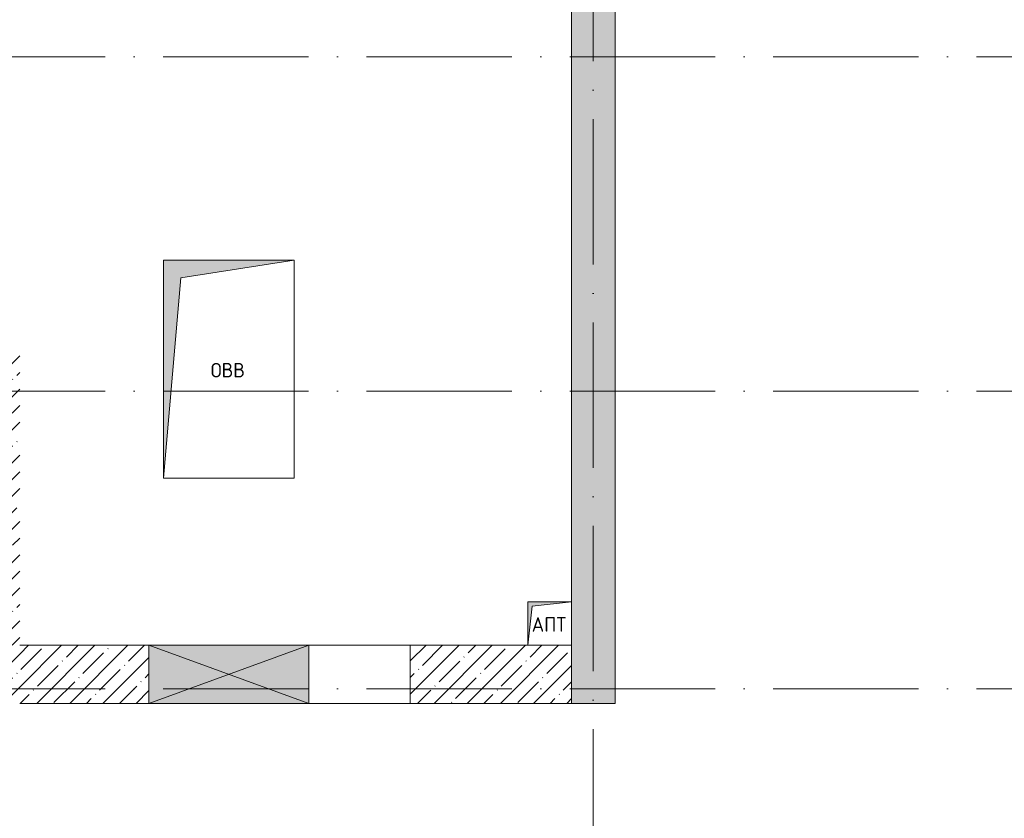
# Model space of a CAD drawing. Header units: millimetres. Extents: x 83162 to 161202, y 56220 to 105342.
# Tile 81 of 209: x 138420 to 145200, y 79809 to 85306. Entities that reach past the tile are written whole.
import ezdxf

# ---------------------------------------------------------------- set-up
doc = ezdxf.new("R2010")
doc.units = ezdxf.units.MM
doc.linetypes.add('4_ Штрихпунктир_ 10 х 2 мм', pattern=[1400, 1000, -200, 0, -200])
for name, color, linetype, lineweight in [('A-____-NOTE-TEXT', 5, 'Continuous', 9), ('A-DETL-GENF-OTLN', 7, 'Continuous', 9), ('A-DOOR-____-OTLN', 7, 'Continuous', 9), ('A-DOOR-OPNG-OTLN', 7, 'Continuous', 9), ('A-GLAZ-____-MCUT', 7, 'Continuous', 9), ('A-GLAZ-____-OTLN', 7, 'Continuous', 9), ('A-WALL-____-MCUT', 7, 'Continuous', 9), ('A-WALL-____-OTLN', 7, 'Continuous', 9), ('A-WALL-____-PATT', 7, 'Continuous', 9), ('M-EQPM-____-OTLN', 7, 'Continuous', 9), ('S-GRID-____-OTLN', 7, 'Continuous', 9)]:
    doc.layers.add(name, color=color, linetype=linetype, lineweight=lineweight)
doc.styles.add('GOST Common', font='GOST_Common.ttf', dxfattribs={"height": 100})
pattern_1 = [(45, (0, 0), (-114.04925, 114.04925), []), (45, (114.05, 0), (-114.04925, 114.04925), [201.613, -40.323, 3.353, -36.97])]

# ---------------------------------------------------------------- blocks, each defined once
blk = doc.blocks.new('КР-Проем - Настраиваемый-3915807-ВКК_01_К3_З_ЭОМ_греющий кабель_')
at = {"layer": 'A-DOOR-OPNG-OTLN', "color": 254, "lineweight": 5, "true_color": 0xcccccc}
for p, q in [((-900, 200), (200, 200)), ((200, 200), (900, 200)), ((-900, -200), (200, -200)), ((200, -200), (900, -200))]:
    blk.add_line(p, q, dxfattribs=at)
blk = doc.blocks.new('АР_Канал вертикальный прямоугольный - АПТ-4345672-ВКК_01_К3_З_ЭОМ_греющий кабель_')
at = {"layer": 'A-DETL-GENF-OTLN', "lineweight": 5, "true_color": 0xf4f4f4}
blk.add_hatch(color=7, dxfattribs=at).paths.add_polyline_path([(-150, -150), (-120, 120), (150, 150), (-150, 150)])
at = {"layer": 'A-DETL-GENF-OTLN', "color": 254, "lineweight": 13, "true_color": 0xcccccc}
for p, q in [((150, 150), (-150, 150)), ((-150, 150), (-150, -150)), ((150, 150), (-150, 150)), ((-150, 150), (-150, -150)), ((-120, 120), (150, 150)), ((-120, 120), (150, 150)), ((150, -150), (150, 150)), ((-150, -150), (-120, 120)), ((-150, -150), (-120, 120)), ((-150, -150), (150, -150))]:
    blk.add_line(p, q, dxfattribs=at)
at = {"layer": 'M-EQPM-____-OTLN', "color": 254, "lineweight": 5, "true_color": 0xcccccc}
for p, q in [((-150, -150), (-150, 150)), ((-150, 150), (150, 150)), ((150, 150), (150, -150)), ((150, -150), (-150, -150))]:
    blk.add_line(p, q, dxfattribs=at)
blk = doc.blocks.new('АР_Отверстие прямоугольное - ОВВ-4520246-ВКК_01_К3_З_ЭОМ_греющий кабель_')
at = {"layer": 'A-DETL-GENF-OTLN', "lineweight": 5, "true_color": 0xf9f9f9}
blk.add_hatch(color=7, dxfattribs=at).paths.add_polyline_path([(675, -200), (675, 200), (-425, 200), (-425, -200)])
at = {"layer": 'A-DETL-GENF-OTLN', "color": 254, "lineweight": 5, "true_color": 0xcccccc}
for p, q in [((675, 200), (-425, -200)), ((-425, 200), (675, -200))]:
    blk.add_line(p, q, dxfattribs=at)
at = {"layer": 'A-DETL-GENF-OTLN', "color": 254, "lineweight": 13, "true_color": 0xcccccc}
for p, q in [((675, 200), (-425, 200)), ((-425, 200), (-425, -200)), ((675, -200), (675, 200)), ((-425, -200), (675, -200))]:
    blk.add_line(p, q, dxfattribs=at)
at = {"layer": 'A-GLAZ-____-MCUT', "color": 254, "lineweight": 5, "true_color": 0xcccccc}
for p, q in [((-425, 200), (-425, -200)), ((675, 200), (675, -200))]:
    blk.add_line(p, q, dxfattribs=at)
blk = doc.blocks.new('АР_Канал вертикальный прямоугольный - ОВВ-4295062-ВКК_01_К3_З_ЭОМ_греющий кабель_')
at = {"layer": 'A-DETL-GENF-OTLN', "lineweight": 5, "true_color": 0xf4f4f4}
blk.add_hatch(color=7, dxfattribs=at).paths.add_polyline_path([(-450, -750), (-330, 630), (450, 750), (-450, 750)])
at = {"layer": 'A-DETL-GENF-OTLN', "color": 254, "lineweight": 13, "true_color": 0xcccccc}
for p, q in [((450, 750), (-450, 750)), ((-450, 750), (-450, -750)), ((450, 750), (-450, 750)), ((-450, 750), (-450, -750)), ((-330, 630), (450, 750)), ((-330, 630), (450, 750)), ((450, -750), (450, 750)), ((-450, -750), (-330, 630)), ((-450, -750), (-330, 630)), ((-450, -750), (450, -750))]:
    blk.add_line(p, q, dxfattribs=at)
at = {"layer": 'M-EQPM-____-OTLN', "color": 254, "lineweight": 5, "true_color": 0xcccccc}
for p, q in [((-450, -750), (-450, 750)), ((-450, 750), (450, 750)), ((450, 750), (450, -750)), ((450, -750), (-450, -750))]:
    blk.add_line(p, q, dxfattribs=at)
blk = doc.blocks.new('240311_Наметкина 10_РД_АР_К3_R21_rvt-1-ВКК_01_К3_З_ЭОМ_греющий кабель_')
at = {"layer": 'A-WALL-____-PATT', "lineweight": 5, "true_color": 0xcccccc}
h = blk.add_hatch(dxfattribs=at)
h.set_pattern_fill('FP_1', color=254, style=0, pattern_type=2)
h.set_pattern_definition(pattern_1)
h.paths.add_polyline_path([(142220, 80600), (142520, 80600), (142520, 97000), (142220, 97000), (142220, 80780.7)])
h = blk.add_hatch(dxfattribs=at)
h.set_pattern_fill('FP_1', color=254, style=0, pattern_type=2)
h.set_pattern_definition(pattern_1)
h.paths.add_polyline_path([(138420, 80600), (138420, 83000), (138120, 83000), (138120, 80600)])
h = blk.add_hatch(dxfattribs=at)
h.set_pattern_fill('FP_1', color=254, style=0, pattern_type=2)
h.set_pattern_definition(pattern_1)
h.paths.add_polyline_path([(142220, 80600), (142220, 81000), (141110, 81000), (141110, 80600)])
h.paths.add_polyline_path([(139310, 80600), (139310, 81000), (138420, 81000), (138420, 80600)])
at = {"layer": 'A-WALL-____-MCUT', "color": 254, "lineweight": 5, "true_color": 0xcccccc}
for p, q in [((142220, 90100), (142220, 81300)), ((142520, 80600), (142520, 87750)), ((139310, 81000), (138420, 81000)), ((139310, 80600), (139310, 81000)), ((141920, 81000), (141110, 81000)), ((141110, 81000), (141110, 80600)), ((142220, 80600), (142220, 81000)), ((142220, 81000), (142220, 80600)), ((138420, 80600), (139310, 80600)), ((141110, 80600), (142220, 80600)), ((142220, 80600), (142520, 80600))]:
    blk.add_line(p, q, dxfattribs=at)
at = {"layer": 'A-WALL-____-OTLN', "color": 254, "lineweight": 5, "true_color": 0xcccccc}
for p, q in [((139310, 81000), (140410, 81000)), ((139310, 81000), (139310, 80600)), ((140410, 81000), (141110, 81000)), ((140410, 80600), (139310, 80600)), ((141110, 80600), (140410, 80600))]:
    blk.add_line(p, q, dxfattribs=at)
at = {"layer": 'A-DOOR-____-OTLN', "color": 254, "lineweight": 5, "true_color": 0xcccccc}
blk.add_blockref('КР-Проем - Настраиваемый-3915807-ВКК_01_К3_З_ЭОМ_греющий кабель_', (140210, 80800), dxfattribs=at)
at = {"layer": 'A-GLAZ-____-OTLN', "color": 254, "lineweight": 5, "true_color": 0xcccccc}
blk.add_blockref('АР_Отверстие прямоугольное - ОВВ-4520246-ВКК_01_К3_З_ЭОМ_греющий кабель_', (139735, 80800), dxfattribs=at)
at = {"layer": 'M-EQPM-____-OTLN', "color": 254, "lineweight": 5, "true_color": 0xcccccc}
for name, p in [('АР_Канал вертикальный прямоугольный - ОВВ-4295062-ВКК_01_К3_З_ЭОМ_греющий кабель_', (139860, 82900)), ('АР_Канал вертикальный прямоугольный - АПТ-4345672-ВКК_01_К3_З_ЭОМ_греющий кабель_', (142070, 81150))]:
    blk.add_blockref(name, p, dxfattribs=at)
at = {"layer": 'A-____-NOTE-TEXT', "color": 254, "lineweight": 5, "true_color": 0xcccccc, "char_height": 100, "width": 304.641, "attachment_point": 1, "style": 'GOST Common'}
for s, insert in [('ОВВ', (139735.9, 82943.6)), ('АПТ', (141945.9, 81193.6))]:
    blk.add_mtext(s, dxfattribs=dict(at, insert=insert))
blk = doc.blocks.new('Наметкина 10_РД_АР_К3_Отделка_R21_rvt-1-ВКК_01_К3_З_ЭОМ_греющий кабель_')
at = {"layer": 'S-GRID-____-OTLN', "color": 254, "linetype": '4_ Штрихпунктир_ 10 х 2 мм', "lineweight": 5, "true_color": 0xcccccc}
for p, q in [((142370, 57020.1), (142370, 104542.4)), ((153009.9, 85050), (83961.5, 85050)), ((153009.9, 82750), (83961.5, 82750)), ((153009.9, 80700), (83961.5, 80700))]:
    blk.add_line(p, q, dxfattribs=at)

msp = doc.modelspace()

# ---------------------------------------------------------------- block references
at = {"lineweight": 5}
for name in ['Наметкина 10_РД_АР_К3_Отделка_R21_rvt-1-ВКК_01_К3_З_ЭОМ_греющий кабель_', '240311_Наметкина 10_РД_АР_К3_R21_rvt-1-ВКК_01_К3_З_ЭОМ_греющий кабель_']:
    msp.add_blockref(name, (0, 0), dxfattribs=at)

doc.saveas('drawing.dxf')
